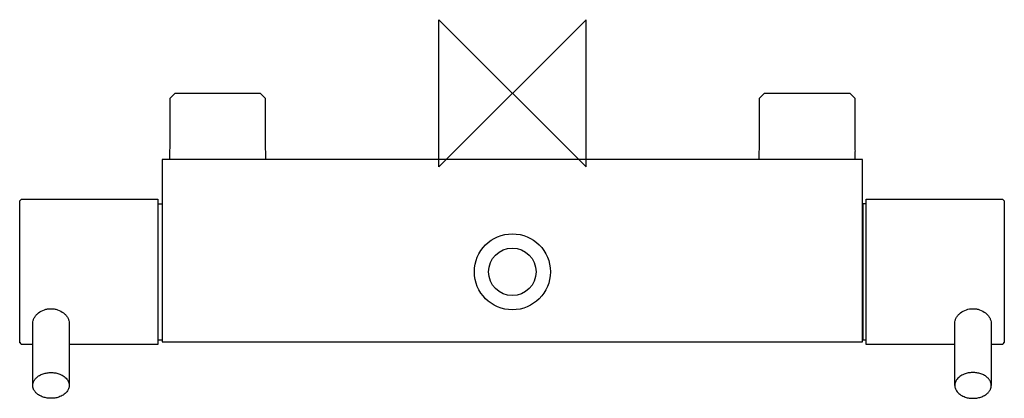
# Model space of a CAD drawing. Header units: millimetres. Extents: x -134 to 134, y -83 to 20.
import ezdxf

# ---------------------------------------------------------------- set-up
doc = ezdxf.new("R2010")
doc.units = ezdxf.units.MM
doc.header["$MEASUREMENT"] = 0
doc.layers.add('ORIGIN', color=6, linetype='Continuous')
doc.layers.add('PLANNING', color=1, linetype='Continuous')

# ---------------------------------------------------------------- blocks, each defined once
blk = doc.blocks.new('702615_T')
at = {"layer": 'ORIGIN'}
for p, q in [((-20, 20), (20, -20)), ((20, 20), (-20, -20)), ((-20, -20), (-20, 20)), ((20, -20), (20, 20))]:
    blk.add_line(p, q, dxfattribs=at)
at = {"layer": 'PLANNING'}
for p, q in [((-92.9, -1.35), (-91.55, 0)), ((-91.55, 0), (-68.45, 0)), ((-68.45, 0), (-67.1, -1.35)), ((67.1, -1.35), (68.45, 0)), ((68.45, 0), (91.55, 0)), ((91.55, 0), (92.9, -1.35)), ((-92.9, -15), (-92.9, -1.35)), ((-67.1, -1.35), (-67.1, -15)), ((67.1, -15), (67.1, -1.35)), ((92.9, -1.35), (92.9, -15)), ((-93, -18), (-93, -15.77)), ((-67, -15.77), (-67, -18)), ((67, -18), (67, -15.77)), ((93, -18), (93, -15.77)), ((-95, -18), (-95, -67.5)), ((95, -18), (-95, -18)), ((95, -67.5), (95, -18)), ((-133.7, -34.89), (-133.7, -29.25)), ((-133.2, -28.75), (-96.2, -28.75)), ((-96.2, -28.75), (-96.2, -68.25)), ((96, -28.75), (133, -28.75)), ((96, -68.25), (96, -28.75)), ((133.5, -29.25), (133.5, -67.75)), ((-96.2, -30.05), (-95, -30.05)), ((95.1, -30.05), (95.1, -66.95)), ((96, -30.05), (95.1, -30.05)), ((-130.15, -79.37), (-130.15, -62.45)), ((-120.25, -62.45), (-120.25, -79.37)), ((120.05, -79.37), (120.05, -62.45)), ((129.95, -62.45), (129.95, -79.37)), ((-130.15, -68.25), (-133.2, -68.25)), ((-96.2, -68.25), (-120.25, -68.25)), ((-96.2, -66.95), (-95, -66.95)), ((-95, -67.5), (95, -67.5)), ((95.1, -66.95), (96, -66.95)), ((120.05, -68.25), (96, -68.25)), ((133, -68.25), (129.95, -68.25))]:
    blk.add_line(p, q, dxfattribs=at)
for radius in [10.32, 6.45]:
    blk.add_circle((0, -48.5), radius, dxfattribs=at)
for centre, radius, start, end in [((-95.9, -15), 3, 345.1649, 0), ((-64.1, -15), 3, 180, 194.8351), ((64.1, -15), 3, 345.1649, 0), ((95.9, -15), 3, 180, 194.8312), ((-129.95, -32.49), 4.95, 130.9531, 139.1407), ((129.76, -32.49), 4.95, 40.8579, 49.0482), ((-129.96, -64.51), 4.95, 220.8579, 229.0482), ((129.75, -64.51), 4.95, 310.9531, 319.1407)]:
    blk.add_arc(centre, radius, start, end, dxfattribs=at)
for points, weights, degree in [([(-133.7, -67.75), (-133.7, -67.97), (-133.7, -47.12), (-133.7, -34.89)], [0.588043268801, 0.389472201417, 0.526791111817, 1], 3), ([(-130.15, -79.37), (-130.15, -75.87), (-125.2, -75.87)], [1, 0.707106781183, 1], 2), ([(-125.2, -75.87), (-115.3, -75.87), (-115.3, -82.87), (-125.2, -82.87)], [1, 0.333333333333, 0.333333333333, 1], 3), ([(125, -75.87), (115.1, -75.87), (115.1, -82.87), (125, -82.87)], [1, 0.333333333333, 0.333333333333, 1], 3), ([(129.95, -79.37), (129.95, -75.87), (125, -75.87)], [1, 0.707106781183, 1], 2), ([(-125.2, -82.87), (-130.15, -82.87), (-130.15, -79.37)], [1, 0.707106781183, 1], 2), ([(125, -82.87), (129.95, -82.87), (129.95, -79.37)], [1, 0.707106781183, 1], 2)]:
    blk.add_rational_spline(points, weights, degree=degree, dxfattribs=at)
for points, knots in [([(-130.15, -62.45), (-130.15, -62.22), (-130.07, -61.71), (-129.76, -60.98), (-129.26, -60.28), (-128.39, -59.45), (-127.3, -58.87), (-126.12, -58.57), (-125.5, -58.52), (-125.2, -58.52)], [16.919836, 16.919836, 16.919836, 16.919836, 17.628689, 18.439306, 19.293561, 20.196356, 22.016102, 22.943351, 23.856852, 23.856852, 23.856852, 23.856852]), ([(-125.2, -58.52), (-124.9, -58.52), (-124.29, -58.57), (-123.1, -58.87), (-122.01, -59.45), (-121.14, -60.28), (-120.64, -60.98), (-120.33, -61.71), (-120.25, -62.22), (-120.25, -62.45)], [23.856852, 23.856852, 23.856852, 23.856852, 24.757885, 25.689636, 27.520162, 28.41977, 29.274105, 30.083757, 30.793472, 30.793472, 30.793472, 30.793472]), ([(120.05, -62.45), (120.05, -62.22), (120.13, -61.71), (120.44, -60.98), (120.94, -60.28), (121.81, -59.45), (123.17, -58.72), (124.39, -58.52), (125, -58.52)], [16.920126, 16.920126, 16.920126, 16.920126, 17.629935, 18.439629, 19.293714, 20.19373, 22.024742, 23.856829, 23.856829, 23.856829, 23.856829]), ([(125, -58.52), (125.3, -58.52), (125.92, -58.57), (127.1, -58.87), (128.18, -59.45), (129.05, -60.27), (129.54, -60.95), (129.87, -61.69), (129.95, -62.2), (129.95, -62.45)], [23.856829, 23.856829, 23.856829, 23.856829, 24.769471, 25.695851, 27.515639, 28.400816, 29.255983, 30.025117, 30.793346, 30.793346, 30.793346, 30.793346])]:
    blk.add_open_spline(points, degree=3, knots=knots, dxfattribs=at)

msp = doc.modelspace()

# ---------------------------------------------------------------- block references
msp.add_blockref('702615_T', (0, 0))

doc.saveas('drawing.dxf')
